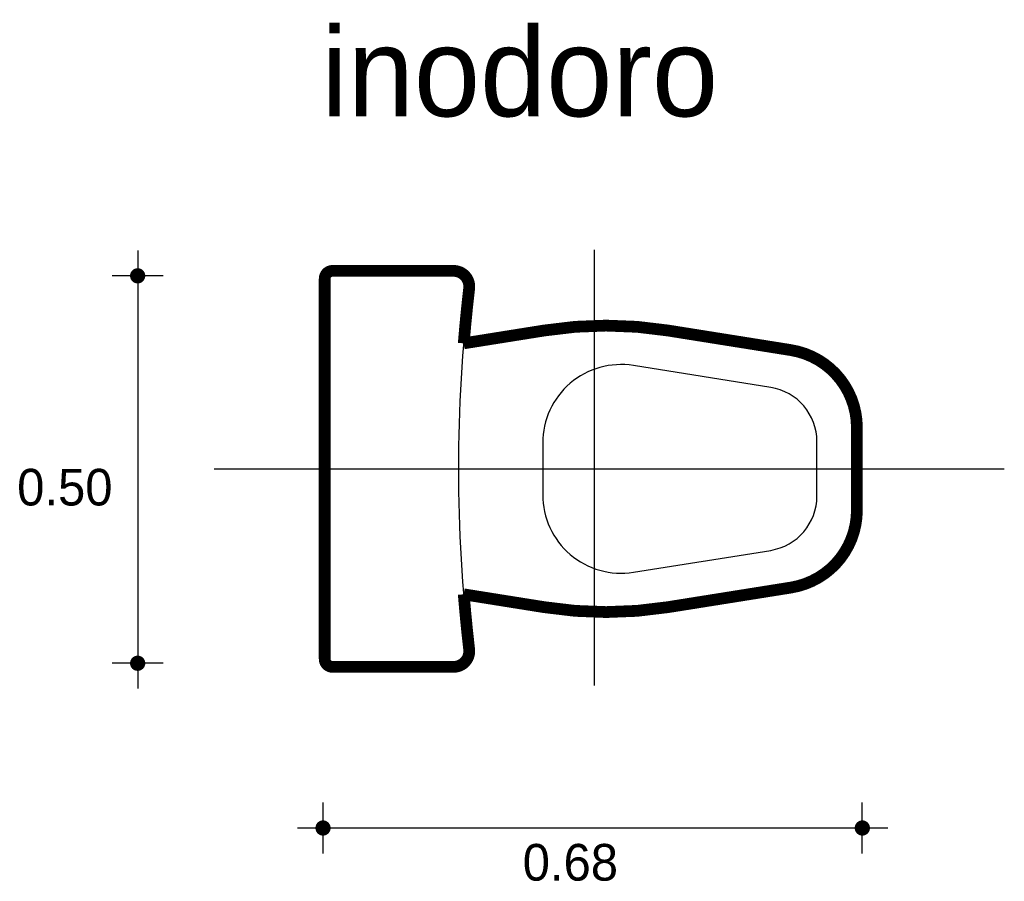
# Model space of a CAD drawing. Extents: x 10.61 to 11.86, y -2.2 to -1.1.
import ezdxf

# ---------------------------------------------------------------- set-up
doc = ezdxf.new("R2010")
doc.units = 0
doc.header["$MEASUREMENT"] = 0
for name, color, linetype in [('BORDE', 2, 'CONTINUOUS'), ('COTAS', 6, 'CONTINUOUS'), ('DIBUJO', 5, 'CONTINUOUS'), ('TEXTO', 4, 'CONTINUOUS')]:
    doc.layers.add(name, color=color, linetype=linetype)

msp = doc.modelspace()

# ---------------------------------------------------------------- linework, layer by layer
at = {"layer": 'BORDE', "const_width": 0.015}
msp.add_lwpolyline([(11.1788, -1.445, 0.448365), (11.1589, -1.4227), (11.0045, -1.4227, 0.414214), (10.9945, -1.4327), (10.9945, -1.9177, 0.414214), (11.0045, -1.9277), (11.1589, -1.9277, 0.448365), (11.1788, -1.9054, -0.008797), (11.1719, -1.8352), (11.2748, -1.8516, 0.079191), (11.4322, -1.8516), (11.5892, -1.8266, 0.368643), (11.6735, -1.7279), (11.6735, -1.6225, 0.368643), (11.5892, -1.5237), (11.4322, -1.4987, 0.079191), (11.2748, -1.4987), (11.1719, -1.5151, -0.008797)], format="xyb", close=True, dxfattribs=at)
at = {"layer": 'COTAS'}
for p, q in [((10.7559, -1.3965), (10.7559, -1.9555)), ((11.3383, -1.3958), (11.3383, -1.9516)), ((10.7883, -1.429), (10.7234, -1.429)), ((10.8536, -1.6752), (11.8616, -1.6752)), ((10.7883, -1.9231), (10.7234, -1.9231)), ((10.9924, -2.1656), (10.9924, -2.1007)), ((11.6804, -2.1656), (11.6804, -2.1007)), ((10.9599, -2.1332), (11.7129, -2.1332))]:
    msp.add_line(p, q, dxfattribs=at)
at = {"layer": 'COTAS', "const_width": 0.00974}
for points in [[(10.751, -1.429, 1), (10.7607, -1.429, 1)], [(10.751, -1.9231, 1), (10.7607, -1.9231, 1)], [(10.9875, -2.1332, 1), (10.9972, -2.1332, 1)], [(11.6756, -2.1332, 1), (11.6853, -2.1332, 1)]]:
    msp.add_lwpolyline(points, format="xyb", close=True, dxfattribs=at)
at = {"layer": 'DIBUJO'}
for points in [[(11.1788, -1.9054, -0.057652), (11.1788, -1.445, 0.448365), (11.1589, -1.4227), (11.0045, -1.4227, 0.414214), (10.9945, -1.4327), (10.9945, -1.9177, 0.414214), (11.0045, -1.9277), (11.1589, -1.9277, 0.448365)], [(11.3883, -1.5434, 0.461301), (11.2726, -1.6421), (11.2726, -1.7082, 0.461301), (11.3883, -1.807), (11.5635, -1.7791, 0.368643), (11.6225, -1.7099), (11.6225, -1.6404, 0.368643), (11.5635, -1.5713)]]:
    msp.add_lwpolyline(points, format="xyb", close=True, dxfattribs=at)
msp.add_lwpolyline([(11.1719, -1.5151), (11.2748, -1.4987, -0.079191), (11.4322, -1.4987), (11.5892, -1.5237, -0.368643), (11.6735, -1.6225), (11.6735, -1.7279, -0.368643), (11.5892, -1.8266), (11.4322, -1.8516, -0.079191), (11.2748, -1.8516), (11.1719, -1.8352)], format="xyb", dxfattribs=at)

# ---------------------------------------------------------------- texts
at = {"layer": 'COTAS'}
for s, p in [('0.50', (10.6021, -1.7219)), ('0.68', (11.2471, -2.2003))]:
    msp.add_text(s, height=0.04675, dxfattribs=at).set_placement(p)
at = {"layer": 'TEXTO'}
msp.add_text('inodoro', height=0.11349, dxfattribs=at).set_placement((10.9902, -1.2256))

doc.saveas('drawing.dxf')
